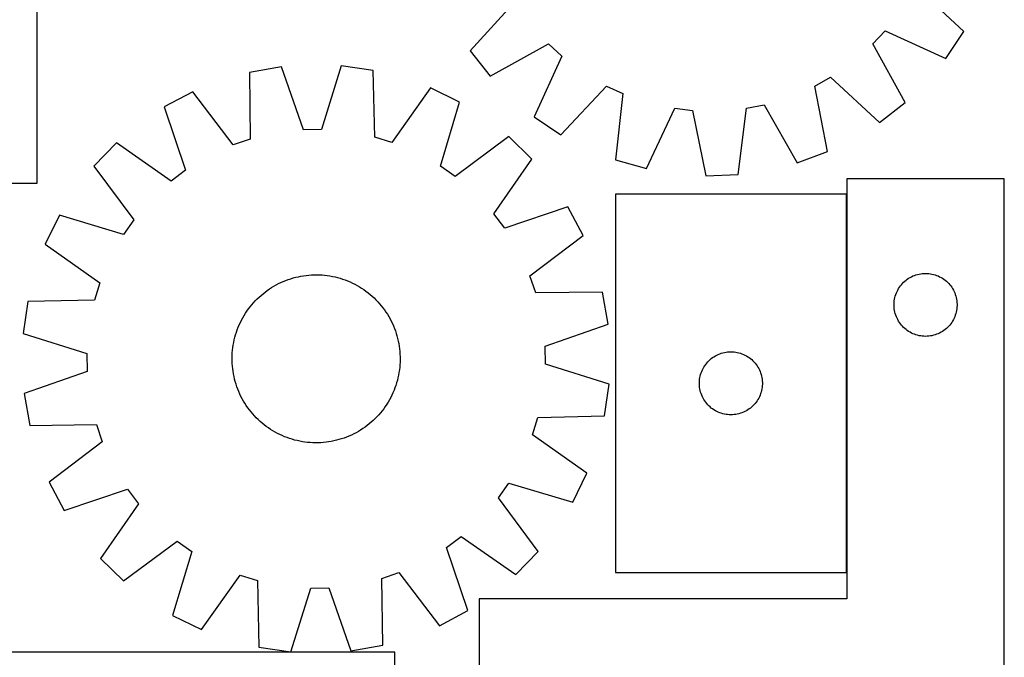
# Model space of a CAD drawing. Header units: millimetres. Extents: x 7 to 1493, y 7 to 2993.
# Tile 14 of 15: x 1024 to 1493, y 2465 to 2769. Entities that reach past the tile are written whole.
import ezdxf

# ---------------------------------------------------------------- set-up
doc = ezdxf.new("R2010")
doc.units = ezdxf.units.MM
doc.layers.add('COMMON', color=5, linetype='CONTINUOUS', true_color=0x0000ff)
doc.layers.add('CUT', color=7, linetype='CONTINUOUS', true_color=0x000000)

msp = doc.modelspace()

# ---------------------------------------------------------------- linework, layer by layer
at = {"layer": 'COMMON'}
msp.add_line((1418.214032, 2505.749086), (1418.214032, 2685.749086), dxfattribs=at)
at = {"layer": 'CUT'}
for p, q in [((1032.816149, 2691.036676), (1032.816149, 2891.036676)), ((1473.978532, 2763.247067), (1450.782022, 2784.94722)), ((1260.372559, 2777.549171), (1238.929683, 2754.114627)), ((1430.688118, 2757.315682), (1436.511134, 2763.609477)), ((1436.511134, 2763.609477), (1465.424923, 2750.457763)), ((1465.424923, 2750.457763), (1473.978532, 2763.247067)), ((1248.449824, 2742.027549), (1276.256012, 2757.383025)), ((1276.256012, 2757.383025), (1282.549807, 2751.560009)), ((1446.043595, 2729.509494), (1430.688118, 2757.315682)), ((1238.929683, 2754.114627), (1248.449824, 2742.027549)), ((1282.549807, 2751.560009), (1269.398093, 2722.646221)), ((1149.093223, 2746.44247), (1133.937772, 2743.78863)), ((1133.937772, 2743.78863), (1134.279344, 2712.026104)), ((1159.564778, 2716.453784), (1149.093223, 2746.44247)), ((1177.628293, 2746.906798), (1168.137987, 2716.593288)), ((1192.862064, 2744.747457), (1177.628293, 2746.906798)), ((1193.554091, 2712.990633), (1192.862064, 2744.747457)), ((1403.039066, 2737.245885), (1410.521973, 2741.432229)), ((1410.521973, 2741.432229), (1433.956517, 2719.989353)), ((1106.942793, 2734.529206), (1093.349185, 2727.321963)), ((1126.168847, 2709.244159), (1106.942793, 2734.529206)), ((1220.144014, 2736.371238), (1201.750807, 2710.474043)), ((1233.964919, 2729.610089), (1220.144014, 2736.371238)), ((1282.187397, 2714.092612), (1303.88755, 2737.289122)), ((1303.88755, 2737.289122), (1311.672716, 2733.695995)), ((1311.672716, 2733.695995), (1308.099544, 2702.133244)), ((1409.050408, 2706.055526), (1403.039066, 2737.245885)), ((1224.809677, 2699.193707), (1233.964919, 2729.610089)), ((1433.956517, 2719.989353), (1446.043595, 2729.509494)), ((1093.349185, 2727.321963), (1103.489199, 2697.219557)), ((1322.906106, 2697.950391), (1336.376062, 2726.7173)), ((1336.376062, 2726.7173), (1344.890532, 2725.705781)), ((1344.890532, 2725.705781), (1351.24567, 2694.583651)), ((1366.620121, 2695.181), (1370.541346, 2726.702401)), ((1370.541346, 2726.702401), (1378.951665, 2728.371505)), ((1378.951665, 2728.371505), (1394.613028, 2700.736447)), ((1269.398093, 2722.646221), (1282.187397, 2714.092612)), ((1168.137987, 2716.593288), (1159.564778, 2716.453784)), ((1070.536753, 2710.17382), (1059.835624, 2699.118669)), ((1096.635326, 2692.067489), (1070.536753, 2710.17382)), ((1134.279344, 2712.026104), (1126.168847, 2709.244159)), ((1201.750807, 2710.474043), (1193.554091, 2712.990633)), ((1257.323201, 2713.213245), (1231.827548, 2694.267363)), ((1268.378352, 2702.512115), (1257.323201, 2713.213245)), ((1394.613028, 2700.736447), (1409.050408, 2706.055526)), ((1250.272021, 2676.413542), (1268.378352, 2702.512115)), ((1308.099544, 2702.133244), (1322.906106, 2697.950391)), ((1059.835624, 2699.118669), (1078.781506, 2673.623016)), ((1103.489199, 2697.219557), (1096.635326, 2692.067489)), ((1231.827548, 2694.267363), (1224.809677, 2699.193707)), ((1351.24567, 2694.583651), (1366.620121, 2695.181)), ((1493.314032, 2693.104555), (1418.314032, 2693.104555)), ((1418.314032, 2693.104555), (1418.314032, 2493.104555)), ((1493.314032, 2393.104555), (1493.314032, 2693.104555)), ((957.816149, 2691.036676), (1032.816149, 2691.036676)), ((1418.114031, 2685.749086), (1308.114031, 2685.749086)), ((1308.114031, 2685.749086), (1308.114031, 2505.749086)), ((1418.114031, 2505.749086), (1418.114031, 2685.749086)), ((1285.526495, 2679.699684), (1255.424089, 2669.559669)), ((1292.733738, 2666.106075), (1285.526495, 2679.699684)), ((1043.43878, 2675.760387), (1036.677631, 2661.939482)), ((1073.855162, 2666.605146), (1043.43878, 2675.760387)), ((1078.781506, 2673.623016), (1073.855162, 2666.605146)), ((1255.424089, 2669.559669), (1250.272021, 2676.413542)), ((1267.448691, 2646.880021), (1292.733738, 2666.106075)), ((1036.677631, 2661.939482), (1062.574825, 2643.546275)), ((1148.85987, 2643.738465), (1150.008865, 2644.247204)), ((1150.008865, 2644.247204), (1151.173274, 2644.719601)), ((1151.173274, 2644.719601), (1152.351947, 2645.15519)), ((1152.351947, 2645.15519), (1153.54372, 2645.553541)), ((1153.54372, 2645.553541), (1154.747417, 2645.914261)), ((1154.747417, 2645.914261), (1155.961852, 2646.236994)), ((1155.961852, 2646.236994), (1157.185824, 2646.521422)), ((1157.185824, 2646.521422), (1158.418126, 2646.767263)), ((1158.418126, 2646.767263), (1159.657542, 2646.974275)), ((1159.657542, 2646.974275), (1160.902849, 2647.142254)), ((1160.902849, 2647.142254), (1162.152818, 2647.271035)), ((1162.152818, 2647.271035), (1163.406216, 2647.360489)), ((1163.406216, 2647.360489), (1164.661804, 2647.410529)), ((1164.661804, 2647.410529), (1165.918345, 2647.421105)), ((1165.918345, 2647.421105), (1167.174598, 2647.392207)), ((1167.174598, 2647.392207), (1168.429324, 2647.323864)), ((1168.429324, 2647.323864), (1169.681283, 2647.216142)), ((1169.681283, 2647.216142), (1170.929242, 2647.069149)), ((1170.929242, 2647.069149), (1172.171967, 2646.883029)), ((1172.171967, 2646.883029), (1173.408233, 2646.657965)), ((1173.408233, 2646.657965), (1174.636819, 2646.394181)), ((1174.636819, 2646.394181), (1175.856514, 2646.091936)), ((1175.856514, 2646.091936), (1177.066113, 2645.751528)), ((1177.066113, 2645.751528), (1178.264422, 2645.373295)), ((1178.264422, 2645.373295), (1179.45026, 2644.957608)), ((1179.45026, 2644.957608), (1180.622456, 2644.504878)), ((1180.622456, 2644.504878), (1181.779852, 2644.015551)), ((1270.230635, 2638.769524), (1267.448691, 2646.880021)), ((1445.344869, 2643.846838), (1445.91175, 2644.371534)), ((1445.91175, 2644.371534), (1446.504889, 2644.866352)), ((1446.504889, 2644.866352), (1447.122715, 2645.32998)), ((1447.122715, 2645.32998), (1447.763589, 2645.761189)), ((1447.763589, 2645.761189), (1448.425811, 2646.158834)), ((1448.425811, 2646.158834), (1449.107625, 2646.521861)), ((1449.107625, 2646.521861), (1449.807223, 2646.849309)), ((1449.807223, 2646.849309), (1450.52275, 2647.140307)), ((1450.52275, 2647.140307), (1451.252309, 2647.394086)), ((1451.252309, 2647.394086), (1451.993965, 2647.609971)), ((1451.993965, 2647.609971), (1452.745751, 2647.78739)), ((1452.745751, 2647.78739), (1453.505673, 2647.925874)), ((1453.505673, 2647.925874), (1454.271717, 2648.025053)), ((1454.271717, 2648.025053), (1455.04185, 2648.084667)), ((1455.04185, 2648.084667), (1455.814032, 2648.104555)), ((1455.814032, 2648.104555), (1456.586213, 2648.084667)), ((1456.586213, 2648.084667), (1457.356346, 2648.025053)), ((1457.356346, 2648.025053), (1458.12239, 2647.925874)), ((1458.12239, 2647.925874), (1458.882313, 2647.78739)), ((1458.882313, 2647.78739), (1459.634098, 2647.609971)), ((1459.634098, 2647.609971), (1460.375754, 2647.394086)), ((1460.375754, 2647.394086), (1461.105313, 2647.140307)), ((1461.105313, 2647.140307), (1461.82084, 2646.849309)), ((1461.82084, 2646.849309), (1462.520438, 2646.521861)), ((1462.520438, 2646.521861), (1463.202253, 2646.158834)), ((1463.202253, 2646.158834), (1463.864474, 2645.761189)), ((1463.864474, 2645.761189), (1464.505348, 2645.32998)), ((1464.505348, 2645.32998), (1465.123174, 2644.866352)), ((1465.123174, 2644.866352), (1465.716313, 2644.371534)), ((1465.716313, 2644.371534), (1466.283194, 2643.846838)), ((1062.574825, 2643.546275), (1060.058235, 2635.34956)), ((1141.341514, 2639.20628), (1142.351861, 2639.953413)), ((1142.351861, 2639.953413), (1143.385177, 2640.668441)), ((1143.385177, 2640.668441), (1144.440442, 2641.350659)), ((1144.440442, 2641.350659), (1145.516616, 2641.999394)), ((1145.516616, 2641.999394), (1146.612636, 2642.614005)), ((1146.612636, 2642.614005), (1147.727421, 2643.193886)), ((1147.727421, 2643.193886), (1148.85987, 2643.738465)), ((1181.779852, 2644.015551), (1182.921307, 2643.490112)), ((1182.921307, 2643.490112), (1184.045695, 2642.929078)), ((1184.045695, 2642.929078), (1185.151905, 2642.333003)), ((1185.151905, 2642.333003), (1186.238847, 2641.702475)), ((1186.238847, 2641.702475), (1187.305446, 2641.038116)), ((1187.305446, 2641.038116), (1188.350652, 2640.340583)), ((1188.350652, 2640.340583), (1189.373431, 2639.610563)), ((1189.373431, 2639.610563), (1190.372775, 2638.848777)), ((1442.228498, 2639.463271), (1442.57385, 2640.154206)), ((1442.57385, 2640.154206), (1442.954312, 2640.826447)), ((1442.954312, 2640.826447), (1443.368876, 2641.478211)), ((1443.368876, 2641.478211), (1443.816443, 2642.107769)), ((1443.816443, 2642.107769), (1444.295825, 2642.713453)), ((1444.295825, 2642.713453), (1444.805751, 2643.293655)), ((1444.805751, 2643.293655), (1445.344869, 2643.846838)), ((1466.283194, 2643.846838), (1466.822312, 2643.293655)), ((1466.822312, 2643.293655), (1467.332238, 2642.713453)), ((1467.332238, 2642.713453), (1467.81162, 2642.107769)), ((1467.81162, 2642.107769), (1468.259187, 2641.478211)), ((1468.259187, 2641.478211), (1468.673751, 2640.826447)), ((1468.673751, 2640.826447), (1469.054213, 2640.154206)), ((1469.054213, 2640.154206), (1469.399565, 2639.463271)), ((1060.058235, 2635.34956), (1028.301411, 2634.657533)), ((1135.815923, 2634.092706), (1136.668375, 2635.015925)), ((1136.668375, 2635.015925), (1137.549405, 2635.911912)), ((1137.549405, 2635.911912), (1138.458144, 2636.779783)), ((1138.458144, 2636.779783), (1139.393695, 2637.618682)), ((1139.393695, 2637.618682), (1140.355135, 2638.42778)), ((1140.355135, 2638.42778), (1141.341514, 2639.20628)), ((1190.372775, 2638.848777), (1191.347698, 2638.055977)), ((1191.347698, 2638.055977), (1192.297238, 2637.232945)), ((1192.297238, 2637.232945), (1193.220457, 2636.380494)), ((1193.220457, 2636.380494), (1194.116444, 2635.499464)), ((1194.116444, 2635.499464), (1194.984315, 2634.590725)), ((1301.993162, 2639.111096), (1270.230635, 2638.769524)), ((1304.647001, 2623.955646), (1301.993162, 2639.111096)), ((1440.858769, 2634.262187), (1440.938191, 2635.030531)), ((1440.938191, 2635.030531), (1441.057062, 2635.793767)), ((1441.057062, 2635.793767), (1441.215066, 2636.549871)), ((1441.215066, 2636.549871), (1441.411783, 2637.29684)), ((1441.411783, 2637.29684), (1441.646693, 2638.032691)), ((1441.646693, 2638.032691), (1441.919172, 2638.755474)), ((1441.919172, 2638.755474), (1442.228498, 2639.463271)), ((1469.399565, 2639.463271), (1469.708891, 2638.755474)), ((1469.708891, 2638.755474), (1469.98137, 2638.032691)), ((1469.98137, 2638.032691), (1470.21628, 2637.29684)), ((1470.21628, 2637.29684), (1470.412997, 2636.549871)), ((1470.412997, 2636.549871), (1470.571001, 2635.793767)), ((1470.571001, 2635.793767), (1470.689872, 2635.030531)), ((1470.689872, 2635.030531), (1470.769294, 2634.262187)), ((1028.301411, 2634.657533), (1026.142071, 2619.423761)), ((1132.708285, 2630.14612), (1133.438305, 2631.168899)), ((1133.438305, 2631.168899), (1134.200091, 2632.168244)), ((1134.200091, 2632.168244), (1134.992891, 2633.143167)), ((1134.992891, 2633.143167), (1135.815923, 2634.092706)), ((1194.984315, 2634.590725), (1195.823214, 2633.655174)), ((1195.823214, 2633.655174), (1196.632312, 2632.693734)), ((1196.632312, 2632.693734), (1197.410812, 2631.707354)), ((1197.410812, 2631.707354), (1198.157944, 2630.697008)), ((1198.157944, 2630.697008), (1198.872973, 2629.663692)), ((1440.819005, 2633.490774), (1440.858769, 2634.262187)), ((1440.819005, 2632.718337), (1440.819005, 2633.490774)), ((1440.858769, 2631.946923), (1440.819005, 2632.718337)), ((1440.938191, 2631.17858), (1440.858769, 2631.946923)), ((1441.057062, 2630.415344), (1440.938191, 2631.17858)), ((1441.215066, 2629.659239), (1441.057062, 2630.415344)), ((1470.571001, 2630.415344), (1470.412997, 2629.659239)), ((1470.689872, 2631.17858), (1470.571001, 2630.415344)), ((1470.769294, 2631.946923), (1470.689872, 2631.17858)), ((1470.769294, 2634.262187), (1470.809059, 2633.490774)), ((1470.809059, 2632.718337), (1470.769294, 2631.946923)), ((1470.809059, 2633.490774), (1470.809059, 2632.718337)), ((1129.558756, 2624.716776), (1130.119791, 2625.841163)), ((1130.119791, 2625.841163), (1130.715866, 2626.947374)), ((1130.715866, 2626.947374), (1131.346394, 2628.034315)), ((1131.346394, 2628.034315), (1132.010752, 2629.100915)), ((1132.010752, 2629.100915), (1132.708285, 2630.14612)), ((1198.872973, 2629.663692), (1199.555191, 2628.608426)), ((1199.555191, 2628.608426), (1200.203925, 2627.532253)), ((1200.203925, 2627.532253), (1200.818537, 2626.436233)), ((1200.818537, 2626.436233), (1201.398418, 2625.321448)), ((1441.411783, 2628.912271), (1441.215066, 2629.659239)), ((1441.646693, 2628.176419), (1441.411783, 2628.912271)), ((1441.919172, 2627.453637), (1441.646693, 2628.176419)), ((1442.228498, 2626.745839), (1441.919172, 2627.453637)), ((1442.57385, 2626.054904), (1442.228498, 2626.745839)), ((1442.954312, 2625.382663), (1442.57385, 2626.054904)), ((1469.054213, 2626.054904), (1468.673751, 2625.382663)), ((1469.399565, 2626.745839), (1469.054213, 2626.054904)), ((1469.708891, 2627.453637), (1469.399565, 2626.745839)), ((1469.98137, 2628.176419), (1469.708891, 2627.453637)), ((1470.21628, 2628.912271), (1469.98137, 2628.176419)), ((1470.412997, 2629.659239), (1470.21628, 2628.912271)), ((1127.675574, 2620.059891), (1128.091261, 2621.245728)), ((1128.091261, 2621.245728), (1128.543991, 2622.417924)), ((1128.543991, 2622.417924), (1129.033317, 2623.57532)), ((1129.033317, 2623.57532), (1129.558756, 2624.716776)), ((1201.398418, 2625.321448), (1201.942997, 2624.188999)), ((1201.942997, 2624.188999), (1202.451736, 2623.040003)), ((1202.451736, 2623.040003), (1202.924133, 2621.875594)), ((1202.924133, 2621.875594), (1203.359722, 2620.696922)), ((1274.658315, 2613.484091), (1304.647001, 2623.955646)), ((1443.368876, 2624.730899), (1442.954312, 2625.382663)), ((1443.816443, 2624.101341), (1443.368876, 2624.730899)), ((1444.295825, 2623.495658), (1443.816443, 2624.101341)), ((1444.805751, 2622.915455), (1444.295825, 2623.495658)), ((1445.344869, 2622.362272), (1444.805751, 2622.915455)), ((1445.91175, 2621.837576), (1445.344869, 2622.362272)), ((1446.504889, 2621.342758), (1445.91175, 2621.837576)), ((1447.122715, 2620.87913), (1446.504889, 2621.342758)), ((1447.763589, 2620.447922), (1447.122715, 2620.87913)), ((1464.505348, 2620.87913), (1463.864474, 2620.447922)), ((1465.123174, 2621.342758), (1464.505348, 2620.87913)), ((1465.716313, 2621.837576), (1465.123174, 2621.342758)), ((1466.283194, 2622.362272), (1465.716313, 2621.837576)), ((1466.822312, 2622.915455), (1466.283194, 2622.362272)), ((1467.332238, 2623.495658), (1466.822312, 2622.915455)), ((1467.81162, 2624.101341), (1467.332238, 2623.495658)), ((1468.259187, 2624.730899), (1467.81162, 2624.101341)), ((1468.673751, 2625.382663), (1468.259187, 2624.730899)), ((1026.142071, 2619.423761), (1056.45558, 2609.933455)), ((1126.390903, 2615.203701), (1126.654688, 2616.432287)), ((1126.654688, 2616.432287), (1126.956933, 2617.651982)), ((1126.956933, 2617.651982), (1127.29734, 2618.861581)), ((1127.29734, 2618.861581), (1127.675574, 2620.059891)), ((1203.359722, 2620.696922), (1203.758073, 2619.505149)), ((1203.758073, 2619.505149), (1204.118793, 2618.301451)), ((1204.118793, 2618.301451), (1204.441526, 2617.087017)), ((1204.441526, 2617.087017), (1204.725953, 2615.863045)), ((1448.425811, 2620.050277), (1447.763589, 2620.447922)), ((1449.107625, 2619.687249), (1448.425811, 2620.050277)), ((1449.807223, 2619.359802), (1449.107625, 2619.687249)), ((1450.52275, 2619.068803), (1449.807223, 2619.359802)), ((1451.252309, 2618.815024), (1450.52275, 2619.068803)), ((1451.993965, 2618.599139), (1451.252309, 2618.815024)), ((1452.745751, 2618.42172), (1451.993965, 2618.599139)), ((1453.505673, 2618.283237), (1452.745751, 2618.42172)), ((1454.271717, 2618.184057), (1453.505673, 2618.283237)), ((1455.04185, 2618.124444), (1454.271717, 2618.184057)), ((1455.814032, 2618.104555), (1455.04185, 2618.124444)), ((1456.586213, 2618.124444), (1455.814032, 2618.104555)), ((1457.356346, 2618.184057), (1456.586213, 2618.124444)), ((1458.12239, 2618.283237), (1457.356346, 2618.184057)), ((1458.882313, 2618.42172), (1458.12239, 2618.283237)), ((1459.634098, 2618.599139), (1458.882313, 2618.42172)), ((1460.375754, 2618.815024), (1459.634098, 2618.599139)), ((1461.105313, 2619.068803), (1460.375754, 2618.815024)), ((1461.82084, 2619.359802), (1461.105313, 2619.068803)), ((1462.520438, 2619.687249), (1461.82084, 2619.359802)), ((1463.202253, 2620.050277), (1462.520438, 2619.687249)), ((1463.864474, 2620.447922), (1463.202253, 2620.050277)), ((1125.725005, 2610.224792), (1125.832726, 2611.476752)), ((1125.832726, 2611.476752), (1125.97972, 2612.72471)), ((1125.97972, 2612.72471), (1126.16584, 2613.967435)), ((1126.16584, 2613.967435), (1126.390903, 2615.203701)), ((1204.725953, 2615.863045), (1204.971795, 2614.630742)), ((1204.971795, 2614.630742), (1205.178807, 2613.391326)), ((1205.178807, 2613.391326), (1205.346786, 2612.146019)), ((1205.346786, 2612.146019), (1205.475566, 2610.89605)), ((1274.79782, 2604.910882), (1274.658315, 2613.484091)), ((1056.45558, 2609.933455), (1056.595085, 2601.360246)), ((1125.627763, 2607.713814), (1125.656661, 2608.970067)), ((1125.63834, 2606.457273), (1125.627763, 2607.713814)), ((1125.656661, 2608.970067), (1125.725005, 2610.224792)), ((1205.475566, 2610.89605), (1205.565021, 2609.642653)), ((1205.565021, 2609.642653), (1205.615061, 2608.387064)), ((1205.625637, 2607.130523), (1205.596739, 2605.87427)), ((1205.615061, 2608.387064), (1205.625637, 2607.130523)), ((1352.644868, 2606.491369), (1353.211749, 2607.016065)), ((1353.211749, 2607.016065), (1353.804888, 2607.510884)), ((1353.804888, 2607.510884), (1354.422714, 2607.974512)), ((1354.422714, 2607.974512), (1355.063588, 2608.40572)), ((1355.063588, 2608.40572), (1355.72581, 2608.803365)), ((1355.72581, 2608.803365), (1356.407624, 2609.166393)), ((1356.407624, 2609.166393), (1357.107222, 2609.49384)), ((1357.107222, 2609.49384), (1357.822749, 2609.784839)), ((1357.822749, 2609.784839), (1358.552308, 2610.038617)), ((1358.552308, 2610.038617), (1359.293964, 2610.254502)), ((1359.293964, 2610.254502), (1360.04575, 2610.431922)), ((1360.04575, 2610.431922), (1360.805672, 2610.570405)), ((1360.805672, 2610.570405), (1361.571716, 2610.669585)), ((1361.571716, 2610.669585), (1362.341849, 2610.729198)), ((1362.341849, 2610.729198), (1363.114031, 2610.749086)), ((1363.114031, 2610.749086), (1363.886212, 2610.729198)), ((1363.886212, 2610.729198), (1364.656345, 2610.669585)), ((1364.656345, 2610.669585), (1365.422389, 2610.570405)), ((1365.422389, 2610.570405), (1366.182312, 2610.431922)), ((1366.182312, 2610.431922), (1366.934097, 2610.254502)), ((1366.934097, 2610.254502), (1367.675753, 2610.038617)), ((1367.675753, 2610.038617), (1368.405312, 2609.784839)), ((1368.405312, 2609.784839), (1369.120839, 2609.49384)), ((1369.120839, 2609.49384), (1369.820437, 2609.166393)), ((1369.820437, 2609.166393), (1370.502252, 2608.803365)), ((1370.502252, 2608.803365), (1371.164473, 2608.40572)), ((1371.164473, 2608.40572), (1371.805347, 2607.974512)), ((1371.805347, 2607.974512), (1372.423173, 2607.510884)), ((1372.423173, 2607.510884), (1373.016312, 2607.016065)), ((1373.016312, 2607.016065), (1373.583193, 2606.491369)), ((1125.68838, 2605.201684), (1125.63834, 2606.457273)), ((1125.777834, 2603.948287), (1125.68838, 2605.201684)), ((1125.906614, 2602.698318), (1125.777834, 2603.948287)), ((1126.074593, 2601.453011), (1125.906614, 2602.698318)), ((1205.27368, 2602.119627), (1205.08756, 2600.876902)), ((1205.420674, 2603.367585), (1205.27368, 2602.119627)), ((1205.528396, 2604.619545), (1205.420674, 2603.367585)), ((1205.596739, 2605.87427), (1205.528396, 2604.619545)), ((1305.111329, 2595.420576), (1274.79782, 2604.910882)), ((1349.219171, 2601.400005), (1349.528497, 2602.107802)), ((1349.528497, 2602.107802), (1349.873849, 2602.798738)), ((1349.873849, 2602.798738), (1350.254311, 2603.470978)), ((1350.254311, 2603.470978), (1350.668875, 2604.122742)), ((1350.668875, 2604.122742), (1351.116442, 2604.752301)), ((1351.116442, 2604.752301), (1351.595824, 2605.357984)), ((1351.595824, 2605.357984), (1352.10575, 2605.938187)), ((1352.10575, 2605.938187), (1352.644868, 2606.491369)), ((1373.583193, 2606.491369), (1374.122311, 2605.938187)), ((1374.122311, 2605.938187), (1374.632237, 2605.357984)), ((1374.632237, 2605.357984), (1375.111619, 2604.752301)), ((1375.111619, 2604.752301), (1375.559186, 2604.122742)), ((1375.559186, 2604.122742), (1375.97375, 2603.470978)), ((1375.97375, 2603.470978), (1376.354212, 2602.798738)), ((1376.354212, 2602.798738), (1376.699564, 2602.107802)), ((1376.699564, 2602.107802), (1377.00889, 2601.400005)), ((1056.595085, 2601.360246), (1026.606399, 2590.888691)), ((1126.281606, 2600.213594), (1126.074593, 2601.453011)), ((1126.527447, 2598.981292), (1126.281606, 2600.213594)), ((1126.811874, 2597.75732), (1126.527447, 2598.981292)), ((1127.134607, 2596.542886), (1126.811874, 2597.75732)), ((1204.598713, 2598.412049), (1204.296468, 2597.192355)), ((1204.862497, 2599.640636), (1204.598713, 2598.412049)), ((1205.08756, 2600.876902), (1204.862497, 2599.640636)), ((1348.158768, 2596.906718), (1348.23819, 2597.675062)), ((1348.23819, 2597.675062), (1348.357061, 2598.438298)), ((1348.357061, 2598.438298), (1348.515065, 2599.194403)), ((1348.515065, 2599.194403), (1348.711782, 2599.941371)), ((1348.711782, 2599.941371), (1348.946692, 2600.677222)), ((1348.946692, 2600.677222), (1349.219171, 2601.400005)), ((1377.00889, 2601.400005), (1377.281369, 2600.677222)), ((1377.281369, 2600.677222), (1377.516279, 2599.941371)), ((1377.516279, 2599.941371), (1377.712996, 2599.194403)), ((1377.712996, 2599.194403), (1377.871, 2598.438298)), ((1377.871, 2598.438298), (1377.989871, 2597.675062)), ((1377.989871, 2597.675062), (1378.069293, 2596.906718)), ((1127.495327, 2595.339188), (1127.134607, 2596.542886)), ((1127.893678, 2594.147415), (1127.495327, 2595.339188)), ((1128.329267, 2592.968742), (1127.893678, 2594.147415)), ((1128.801665, 2591.804334), (1128.329267, 2592.968742)), ((1203.162139, 2593.598608), (1202.709409, 2592.426413)), ((1203.577826, 2594.784446), (1203.162139, 2593.598608)), ((1203.95606, 2595.982756), (1203.577826, 2594.784446)), ((1204.296468, 2597.192355), (1203.95606, 2595.982756)), ((1302.951989, 2580.186804), (1305.111329, 2595.420576)), ((1348.119004, 2596.135305), (1348.158768, 2596.906718)), ((1348.119004, 2595.362868), (1348.119004, 2596.135305)), ((1348.158768, 2594.591455), (1348.119004, 2595.362868)), ((1348.23819, 2593.823111), (1348.158768, 2594.591455)), ((1348.357061, 2593.059875), (1348.23819, 2593.823111)), ((1348.515065, 2592.30377), (1348.357061, 2593.059875)), ((1377.871, 2593.059875), (1377.712996, 2592.30377)), ((1377.989871, 2593.823111), (1377.871, 2593.059875)), ((1378.069293, 2594.591455), (1377.989871, 2593.823111)), ((1378.069293, 2596.906718), (1378.109058, 2596.135305)), ((1378.109058, 2595.362868), (1378.069293, 2594.591455)), ((1378.109058, 2596.135305), (1378.109058, 2595.362868)), ((1026.606399, 2590.888691), (1029.260238, 2575.733241)), ((1129.310404, 2590.655338), (1128.801665, 2591.804334)), ((1129.854982, 2589.522889), (1129.310404, 2590.655338)), ((1130.434863, 2588.408104), (1129.854982, 2589.522889)), ((1131.049475, 2587.312084), (1130.434863, 2588.408104)), ((1201.13361, 2589.003173), (1200.537534, 2587.896963)), ((1201.694644, 2590.127561), (1201.13361, 2589.003173)), ((1202.220083, 2591.269016), (1201.694644, 2590.127561)), ((1202.709409, 2592.426413), (1202.220083, 2591.269016)), ((1348.711782, 2591.556802), (1348.515065, 2592.30377)), ((1348.946692, 2590.820951), (1348.711782, 2591.556802)), ((1349.219171, 2590.098168), (1348.946692, 2590.820951)), ((1349.528497, 2589.390371), (1349.219171, 2590.098168)), ((1349.873849, 2588.699435), (1349.528497, 2589.390371)), ((1350.254311, 2588.027194), (1349.873849, 2588.699435)), ((1350.668875, 2587.375431), (1350.254311, 2588.027194)), ((1375.97375, 2588.027194), (1375.559186, 2587.375431)), ((1376.354212, 2588.699435), (1375.97375, 2588.027194)), ((1376.699564, 2589.390371), (1376.354212, 2588.699435)), ((1377.00889, 2590.098168), (1376.699564, 2589.390371)), ((1377.281369, 2590.820951), (1377.00889, 2590.098168)), ((1377.516279, 2591.556802), (1377.281369, 2590.820951)), ((1377.712996, 2592.30377), (1377.516279, 2591.556802)), ((1131.698209, 2586.23591), (1131.049475, 2587.312084)), ((1132.380428, 2585.180645), (1131.698209, 2586.23591)), ((1133.095456, 2584.147329), (1132.380428, 2585.180645)), ((1133.842588, 2583.136983), (1133.095456, 2584.147329)), ((1197.815095, 2583.675437), (1197.053309, 2582.676093)), ((1198.545115, 2584.698217), (1197.815095, 2583.675437)), ((1199.242648, 2585.743422), (1198.545115, 2584.698217)), ((1199.907007, 2586.810022), (1199.242648, 2585.743422)), ((1200.537534, 2587.896963), (1199.907007, 2586.810022)), ((1351.116442, 2586.745872), (1350.668875, 2587.375431)), ((1351.595824, 2586.140189), (1351.116442, 2586.745872)), ((1352.10575, 2585.559986), (1351.595824, 2586.140189)), ((1352.644868, 2585.006804), (1352.10575, 2585.559986)), ((1353.211749, 2584.482107), (1352.644868, 2585.006804)), ((1353.804888, 2583.987289), (1353.211749, 2584.482107)), ((1354.422714, 2583.523661), (1353.804888, 2583.987289)), ((1355.063588, 2583.092453), (1354.422714, 2583.523661)), ((1371.805347, 2583.523661), (1371.164473, 2583.092453)), ((1372.423173, 2583.987289), (1371.805347, 2583.523661)), ((1373.016312, 2584.482107), (1372.423173, 2583.987289)), ((1373.583193, 2585.006804), (1373.016312, 2584.482107)), ((1374.122311, 2585.559986), (1373.583193, 2585.006804)), ((1374.632237, 2586.140189), (1374.122311, 2585.559986)), ((1375.111619, 2586.745872), (1374.632237, 2586.140189)), ((1375.559186, 2587.375431), (1375.111619, 2586.745872)), ((1134.621088, 2582.150603), (1133.842588, 2583.136983)), ((1135.430186, 2581.189163), (1134.621088, 2582.150603)), ((1136.269085, 2580.253612), (1135.430186, 2581.189163)), ((1137.136956, 2579.344873), (1136.269085, 2580.253612)), ((1138.032944, 2578.463843), (1137.136956, 2579.344873)), ((1193.703995, 2578.932425), (1192.795256, 2578.064554)), ((1194.585025, 2579.828412), (1193.703995, 2578.932425)), ((1195.437477, 2580.751631), (1194.585025, 2579.828412)), ((1196.260509, 2581.70117), (1195.437477, 2580.751631)), ((1197.053309, 2582.676093), (1196.260509, 2581.70117)), ((1268.678575, 2571.298062), (1271.195165, 2579.494777)), ((1271.195165, 2579.494777), (1302.951989, 2580.186804)), ((1355.72581, 2582.694808), (1355.063588, 2583.092453)), ((1356.407624, 2582.33178), (1355.72581, 2582.694808)), ((1357.107222, 2582.004333), (1356.407624, 2582.33178)), ((1357.822749, 2581.713334), (1357.107222, 2582.004333)), ((1358.552308, 2581.459556), (1357.822749, 2581.713334)), ((1359.293964, 2581.243671), (1358.552308, 2581.459556)), ((1360.04575, 2581.066251), (1359.293964, 2581.243671)), ((1360.805672, 2580.927768), (1360.04575, 2581.066251)), ((1361.571716, 2580.828588), (1360.805672, 2580.927768)), ((1362.341849, 2580.768975), (1361.571716, 2580.828588)), ((1363.114031, 2580.749086), (1362.341849, 2580.768975)), ((1363.886212, 2580.768975), (1363.114031, 2580.749086)), ((1364.656345, 2580.828588), (1363.886212, 2580.768975)), ((1365.422389, 2580.927768), (1364.656345, 2580.828588)), ((1366.182312, 2581.066251), (1365.422389, 2580.927768)), ((1366.934097, 2581.243671), (1366.182312, 2581.066251)), ((1367.675753, 2581.459556), (1366.934097, 2581.243671)), ((1368.405312, 2581.713334), (1367.675753, 2581.459556)), ((1369.120839, 2582.004333), (1368.405312, 2581.713334)), ((1369.820437, 2582.33178), (1369.120839, 2582.004333)), ((1370.502252, 2582.694808), (1369.820437, 2582.33178)), ((1371.164473, 2583.092453), (1370.502252, 2582.694808)), ((1029.260238, 2575.733241), (1061.022765, 2576.074812)), ((1061.022765, 2576.074812), (1063.804709, 2567.964316)), ((1138.956162, 2577.611392), (1138.032944, 2578.463843)), ((1139.905702, 2576.78836), (1138.956162, 2577.611392)), ((1140.880625, 2575.995559), (1139.905702, 2576.78836)), ((1141.879969, 2575.233774), (1140.880625, 2575.995559)), ((1142.902749, 2574.503754), (1141.879969, 2575.233774)), ((1143.947954, 2573.80622), (1142.902749, 2574.503754)), ((1187.868224, 2574.175896), (1186.812958, 2573.493678)), ((1188.901539, 2574.890924), (1187.868224, 2574.175896)), ((1189.911886, 2575.638057), (1188.901539, 2574.890924)), ((1190.898265, 2576.416556), (1189.911886, 2575.638057)), ((1191.859705, 2577.225655), (1190.898265, 2576.416556)), ((1192.795256, 2578.064554), (1191.859705, 2577.225655)), ((1145.014553, 2573.141862), (1143.947954, 2573.80622)), ((1146.101495, 2572.511334), (1145.014553, 2573.141862)), ((1147.207705, 2571.915259), (1146.101495, 2572.511334)), ((1148.332093, 2571.354225), (1147.207705, 2571.915259)), ((1149.473548, 2570.828785), (1148.332093, 2571.354225)), ((1150.630945, 2570.339459), (1149.473548, 2570.828785)), ((1151.80314, 2569.886729), (1150.630945, 2570.339459)), ((1152.988978, 2569.471042), (1151.80314, 2569.886729)), ((1154.187287, 2569.092808), (1152.988978, 2569.471042)), ((1177.70968, 2569.290796), (1176.505983, 2568.930076)), ((1178.901453, 2569.689147), (1177.70968, 2569.290796)), ((1180.080126, 2570.124736), (1178.901453, 2569.689147)), ((1181.244535, 2570.597133), (1180.080126, 2570.124736)), ((1182.393531, 2571.105872), (1181.244535, 2570.597133)), ((1183.52598, 2571.650451), (1182.393531, 2571.105872)), ((1184.640764, 2572.230332), (1183.52598, 2571.650451)), ((1185.736784, 2572.844943), (1184.640764, 2572.230332)), ((1186.812958, 2573.493678), (1185.736784, 2572.844943)), ((1294.575769, 2552.904855), (1268.678575, 2571.298062)), ((1063.804709, 2567.964316), (1038.519662, 2548.738261)), ((1155.396886, 2568.752401), (1154.187287, 2569.092808)), ((1156.616581, 2568.450156), (1155.396886, 2568.752401)), ((1157.845167, 2568.186372), (1156.616581, 2568.450156)), ((1159.081433, 2567.961308), (1157.845167, 2568.186372)), ((1160.324159, 2567.775188), (1159.081433, 2567.961308)), ((1161.572117, 2567.628195), (1160.324159, 2567.775188)), ((1162.824076, 2567.520473), (1161.572117, 2567.628195)), ((1164.078802, 2567.452129), (1162.824076, 2567.520473)), ((1165.335055, 2567.423232), (1164.078802, 2567.452129)), ((1166.591596, 2567.433808), (1165.335055, 2567.423232)), ((1167.847184, 2567.483848), (1166.591596, 2567.433808)), ((1169.100582, 2567.573302), (1167.847184, 2567.483848)), ((1170.350551, 2567.702082), (1169.100582, 2567.573302)), ((1171.595858, 2567.870062), (1170.350551, 2567.702082)), ((1172.835274, 2568.077074), (1171.595858, 2567.870062)), ((1174.067576, 2568.322915), (1172.835274, 2568.077074)), ((1175.291549, 2568.607343), (1174.067576, 2568.322915)), ((1176.505983, 2568.930076), (1175.291549, 2568.607343)), ((1287.81462, 2539.08395), (1294.575769, 2552.904855)), ((1038.519662, 2548.738261), (1045.726905, 2535.144653)), ((1252.471894, 2541.221321), (1257.398238, 2548.239191)), ((1257.398238, 2548.239191), (1287.81462, 2539.08395)), ((1045.726905, 2535.144653), (1075.829312, 2545.284668)), ((1075.829312, 2545.284668), (1080.981379, 2538.430795)), ((1271.417776, 2515.725668), (1252.471894, 2541.221321)), ((1080.981379, 2538.430795), (1062.875048, 2512.332222)), ((1227.764201, 2517.62478), (1234.618074, 2522.776847)), ((1234.618074, 2522.776847), (1260.716647, 2504.670516)), ((1073.9302, 2501.631092), (1099.425852, 2520.576974)), ((1099.425852, 2520.576974), (1106.443723, 2515.65063)), ((1106.443723, 2515.65063), (1097.288481, 2485.234248)), ((1237.904215, 2487.522374), (1227.764201, 2517.62478)), ((1260.716647, 2504.670516), (1271.417776, 2515.725668)), ((1062.875048, 2512.332222), (1073.9302, 2501.631092)), ((1111.109386, 2478.473099), (1129.502593, 2504.370294)), ((1129.502593, 2504.370294), (1137.699309, 2501.853703)), ((1196.974056, 2502.818233), (1205.084553, 2505.600177)), ((1205.084553, 2505.600177), (1224.310607, 2480.315131)), ((1308.114031, 2505.749086), (1418.114031, 2505.749086)), ((1137.699309, 2501.853703), (1138.391336, 2470.09688)), ((1197.315628, 2471.055707), (1196.974056, 2502.818233)), ((1153.625107, 2467.937539), (1163.115414, 2498.251048)), ((1163.115414, 2498.251048), (1171.688622, 2498.390553)), ((1171.688622, 2498.390553), (1182.160177, 2468.401867)), ((1418.314032, 2493.104555), (1243.314032, 2493.104555)), ((1243.314032, 2493.104555), (1243.314032, 2393.104555)), ((1097.288481, 2485.234248), (1111.109386, 2478.473099)), ((1224.310607, 2480.315131), (1237.904215, 2487.522374)), ((1182.160177, 2468.401867), (1197.315628, 2471.055707)), ((1203.055389, 2467.725648), (1003.055389, 2467.725648)), ((1138.391336, 2470.09688), (1153.625107, 2467.937539)), ((1203.055389, 2392.725648), (1203.055389, 2467.725648))]:
    msp.add_line(p, q, dxfattribs=at)

doc.saveas('drawing.dxf')
